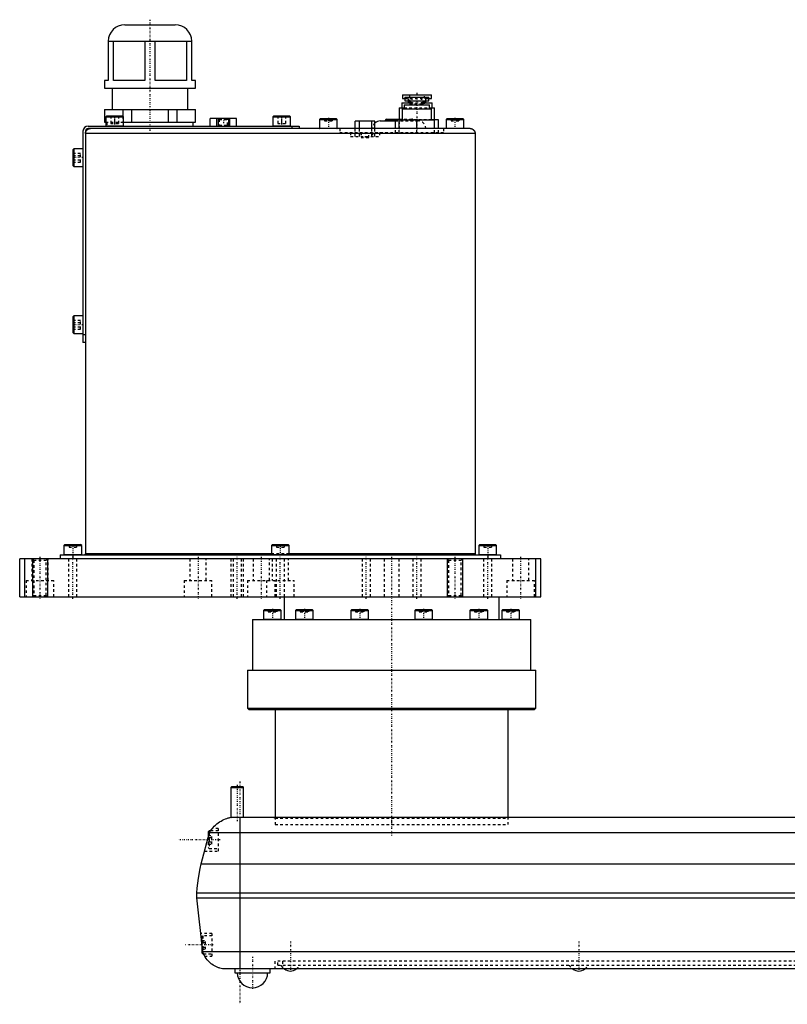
# Model space of a CAD drawing. Extents: x -147 to 614, y -510 to 213.
# Tile 1 of 4: x -147 to 156, y -176 to 213. Entities that reach past the tile are written whole.
import ezdxf

# ---------------------------------------------------------------- set-up
doc = ezdxf.new("R2010")
doc.units = 0
doc.linetypes.add('CENTER', pattern=[1.5, 0.45, -0.5, 0.05, -0.5])
doc.linetypes.add('DASHED', pattern=[2, 1, -1])
for name, color, linetype in [('AM_0', 7, 'CONTINUOUS'), ('AM_10', 7, 'CONTINUOUS'), ('AM_3', 7, 'DASHED'), ('AM_7', 7, 'CENTER')]:
    doc.layers.add(name, color=color, linetype=linetype)

msp = doc.modelspace()

# ---------------------------------------------------------------- linework, layer by layer
at = {"layer": 'AM_0', "color": 7, "linetype": 'CONTINUOUS'}
for p, q in [((-105.5, 211), (-85.5, 211)), ((-112, 204.5), (-79, 204.5)), ((-112, 204.5), (-112, 189)), ((-109.98, 189), (-109.98, 204.5)), ((-97.52, 204.5), (-97.52, 189)), ((-93.48, 189), (-93.48, 204.5)), ((-81.02, 204.5), (-81.02, 189)), ((-79, 189), (-79, 204.5)), ((-113.5, 189), (-113.5, 186)), ((-112, 189), (-113.5, 189)), ((-97.52, 189), (-109.98, 189)), ((-81.02, 189), (-93.48, 189)), ((-77.5, 189), (-79, 189)), ((-77.5, 186), (-77.5, 189)), ((-113.5, 186), (-77.5, 186)), ((-110.5, 186), (-110.5, 177.5)), ((-80.5, 177.5), (-80.5, 186)), ((4.25, 183.3), (4.25, 181.8)), ((4.25, 183.3), (15.75, 183.3)), ((15.75, 181.8), (15.75, 183.3)), ((4, 180.1), (4, 178.2)), ((4, 180.1), (7.5, 180.1)), ((4.25, 181.8), (5.25, 181.8)), ((4.99, 179.3), (4.99, 177.8)), ((4.99, 179.3), (15.01, 179.3)), ((5.25, 182.4), (5.25, 180.9)), ((5.25, 182.4), (14.75, 182.4)), ((5.25, 180.9), (14.75, 180.9)), ((6.5, 180.9), (6.5, 180.1)), ((7.5, 180.9), (7.5, 179.3)), ((12.5, 179.3), (12.5, 180.9)), ((12.5, 180.1), (16, 180.1)), ((13.5, 180.1), (13.5, 180.9)), ((14.75, 180.9), (14.75, 182.4)), ((14.75, 181.8), (15.75, 181.8)), ((15.01, 177.8), (15.01, 179.3)), ((16, 178.2), (16, 180.1)), ((-113.5, 177.5), (-113.5, 172.5)), ((-113.5, 177.5), (-77.5, 177.5)), ((-113.39, 172.5), (-113.39, 177.5)), ((-106.19, 177.5), (-106.19, 174.79)), ((-102.69, 172.5), (-102.69, 177.5)), ((-88.31, 177.5), (-88.31, 172.5)), ((-84.81, 172.5), (-84.81, 177.5)), ((-77.61, 177.5), (-77.61, 172.5)), ((-77.5, 172.5), (-77.5, 177.5)), ((3, 178.2), (3, 173.4)), ((3, 178.2), (4.99, 178.2)), ((4.23, 177.8), (4.23, 173.3)), ((4.23, 177.8), (15.77, 177.8)), ((15.01, 178.2), (17, 178.2)), ((15.77, 173.3), (15.77, 177.8)), ((17, 173.4), (17, 178.2)), ((-113.5, 172.5), (-113, 172.5)), ((-112.6, 175), (-113, 174.6)), ((-113, 174.6), (-113, 171.1)), ((-113, 174.6), (-106, 174.6)), ((-112.6, 175), (-106.4, 175)), ((-106, 174.6), (-106.4, 175)), ((-106.01, 172.5), (-77.5, 172.5)), ((-106, 171.1), (-106, 174.6)), ((-78.5, 171), (-78.5, 172.5)), ((-71.7, 171), (-71.7, 174)), ((-61.3, 174), (-71.7, 174)), ((-69.1, 171), (-69.1, 174)), ((-63.9, 171), (-63.9, 174)), ((-61.3, 171), (-61.3, 174)), ((-46.6, 175), (-47, 174.6)), ((-47, 174.6), (-47, 171.1)), ((-47, 174.6), (-40, 174.6)), ((-46.6, 175), (-40.4, 175)), ((-40, 174.6), (-40.4, 175)), ((-40, 171.1), (-40, 174.6)), ((-28.1, 174), (-28.5, 173.6)), ((-28.5, 173.6), (-28.5, 170.1)), ((-28.5, 173.6), (-21.5, 173.6)), ((-28.1, 174), (-21.9, 174)), ((-21.5, 173.6), (-21.9, 174)), ((-21.5, 170.1), (-21.5, 173.6)), ((-14.41, 170), (-14.41, 172.9)), ((-6.6, 172.9), (-14.41, 172.9)), ((-12.65, 170), (-12.65, 172.9)), ((-7.84, 170), (-7.84, 172.9)), ((-6.6, 170), (-6.6, 172.9)), ((-4.5, 173), (1.5, 173)), ((-2.5, 173.2), (-2.5, 173)), ((-2.5, 173.2), (1.5, 173.2)), ((-2, 173.7), (3, 173.7)), ((1.5, 170), (1.5, 173.4)), ((4.23, 173.4), (1.5, 173.4)), ((3, 170), (3, 173.3)), ((17, 173.3), (3, 173.3)), ((10, 170), (10, 173.3)), ((18.5, 173.4), (15.77, 173.4)), ((17, 170), (17, 173.3)), ((18.5, 170), (18.5, 173.4)), ((21.9, 174), (21.5, 173.6)), ((21.5, 173.6), (21.5, 170.1)), ((21.5, 173.6), (28.5, 173.6)), ((21.9, 174), (28.1, 174)), ((28.5, 173.6), (28.1, 174)), ((28.5, 170.1), (28.5, 173.6)), ((-122, 169), (-122, 85.5)), ((-121, 169), (-121, 2)), ((33, 168), (-121, 168)), ((-120, 171), (-36.5, 171)), ((31, 170), (-120, 170)), ((-113, 171.1), (-106, 171.1)), ((-47, 171.1), (-40, 171.1)), ((-39.5, 171), (-39.5, 170)), ((-36.5, 171), (-36.5, 170)), ((-28.5, 170.1), (-21.5, 170.1)), ((21.5, 170.1), (28.5, 170.1)), ((33, 168), (33, 2)), ((-125.6, 162), (-126, 161.6)), ((-126, 161.6), (-126, 155.4)), ((-122.1, 162), (-125.6, 162)), ((-125.6, 162), (-125.6, 155)), ((-122.1, 162), (-122.1, 155)), ((-126, 155.4), (-125.6, 155)), ((-125.6, 155), (-122.1, 155)), ((-125.6, 96), (-126, 95.6)), ((-126, 95.6), (-126, 89.4)), ((-122.1, 96), (-125.6, 96)), ((-125.6, 96), (-125.6, 89)), ((-122.1, 96), (-122.1, 89)), ((-126, 89.4), (-125.6, 89)), ((-125.6, 89), (-122.1, 89)), ((-121, 88.5), (-122, 88.5)), ((-121, 85.5), (-122, 85.5)), ((-129.1, 5.6), (-129.5, 5.2)), ((-129.5, 5.2), (-129.5, 1.7)), ((-129.5, 5.2), (-122.5, 5.2)), ((-129.1, 5.6), (-122.9, 5.6)), ((-122.5, 5.2), (-122.9, 5.6)), ((-122.5, 1.7), (-122.5, 5.2)), ((-47.1, 5.6), (-47.5, 5.2)), ((-47.5, 5.2), (-47.5, 1.7)), ((-47.5, 5.2), (-40.5, 5.2)), ((-47.1, 5.6), (-40.9, 5.6)), ((-40.5, 5.2), (-40.9, 5.6)), ((-40.5, 1.7), (-40.5, 5.2)), ((34.9, 5.6), (34.5, 5.2)), ((34.5, 5.2), (34.5, 1.7)), ((34.5, 5.2), (41.5, 5.2)), ((34.9, 5.6), (41.1, 5.6)), ((41.5, 5.2), (41.1, 5.6)), ((41.5, 1.7), (41.5, 5.2)), ((-147, -15), (-147, 0)), ((59, 0), (-147, 0)), ((-145, -15), (-145, 0)), ((-131, 1.6), (-131, 0)), ((-131, 1.6), (43, 1.6)), ((-129.5, 1.7), (-122.5, 1.7)), ((-126, 1.6), (-126, 0)), ((-47.5, 2), (-121, 2)), ((-47.5, 1.7), (-40.5, 1.7)), ((33, 2), (-40.5, 2)), ((34.5, 1.7), (41.5, 1.7)), ((38, 1.6), (38, 0)), ((43, 1.6), (43, 0)), ((57, -15), (57, 0)), ((59, -15), (59, 0)), ((-147, -15), (59, -15)), ((-42.5, -15), (-42.5, -24)), ((42.5, -24), (42.5, -15)), ((-50.19, -20), (-50.59, -20.4)), ((-50.59, -20.4), (-50.59, -23.9)), ((-50.59, -20.4), (-43.59, -20.4)), ((-50.19, -20), (-43.99, -20)), ((-43.59, -20.4), (-43.99, -20)), ((-43.59, -23.9), (-43.59, -20.4)), ((-37.57, -20), (-37.97, -20.4)), ((-37.97, -20.4), (-37.97, -23.9)), ((-37.97, -20.4), (-30.97, -20.4)), ((-37.57, -20), (-31.37, -20)), ((-30.97, -20.4), (-31.37, -20)), ((-30.97, -23.9), (-30.97, -20.4)), ((-15.72, -20), (-16.12, -20.4)), ((-16.12, -20.4), (-16.12, -23.9)), ((-16.12, -20.4), (-9.12, -20.4)), ((-15.72, -20), (-9.52, -20)), ((-9.12, -20.4), (-9.52, -20)), ((-9.12, -23.9), (-9.12, -20.4)), ((9.52, -20), (9.12, -20.4)), ((9.12, -20.4), (9.12, -23.9)), ((9.12, -20.4), (16.12, -20.4)), ((9.52, -20), (15.72, -20)), ((16.12, -20.4), (15.72, -20)), ((16.12, -23.9), (16.12, -20.4)), ((31.37, -20), (30.97, -20.4)), ((30.97, -20.4), (30.97, -23.9)), ((30.97, -20.4), (37.97, -20.4)), ((31.37, -20), (37.57, -20)), ((37.97, -20.4), (37.57, -20)), ((37.97, -23.9), (37.97, -20.4)), ((43.99, -20), (43.59, -20.4)), ((43.59, -20.4), (43.59, -23.9)), ((43.59, -20.4), (50.59, -20.4)), ((43.99, -20), (50.19, -20)), ((50.59, -20.4), (50.19, -20)), ((50.59, -23.9), (50.59, -20.4)), ((-55, -24), (-55, -44)), ((-55, -24), (55, -24)), ((-50.59, -23.9), (-43.59, -23.9)), ((-37.97, -23.9), (-30.97, -23.9)), ((-16.12, -23.9), (-9.12, -23.9)), ((9.12, -23.9), (16.12, -23.9)), ((30.97, -23.9), (37.97, -23.9)), ((43.59, -23.9), (50.59, -23.9)), ((55, -44), (55, -24)), ((-57, -44), (-57, -59)), ((-57, -44), (57, -44)), ((57, -59), (57, -44)), ((-57, -59), (-56.5, -59.5)), ((-57, -59), (57, -59)), ((-56.5, -59.5), (56.5, -59.5)), ((-46, -59.5), (-46, -102)), ((46, -102), (46, -59.5)), ((56.5, -59.5), (57, -59)), ((-63.2, -90), (-63.5, -90.3)), ((-63.5, -90.3), (-63.5, -102.15)), ((-63.5, -90.3), (-58.5, -90.3)), ((-63.2, -90), (-58.8, -90)), ((-58.5, -90.3), (-58.8, -90)), ((-58.5, -102), (-58.5, -90.3)), ((-62.5, -102), (331, -102)), ((-60, -102), (-60, -162)), ((-75.25, -120.5), (-72, -108.15)), ((-72.1, -107.5), (-72.5, -107.9)), ((-72.5, -107.9), (-72.5, -110.04)), ((-71.6, -107.5), (-72.1, -107.5)), ((-72.1, -107.5), (-72.1, -108.53)), ((-72, -108.15), (340.5, -108.15)), ((-75.25, -120.5), (343.75, -120.5)), ((-77, -134), (-77, -132)), ((-77, -132), (345.5, -132)), ((-77, -134), (345.5, -134)), ((-74.65, -155.2), (-77, -134)), ((-75, -152.04), (-75, -155.6)), ((-75, -155.6), (-74.6, -156)), ((-74.65, -155.2), (343.15, -155.2)), ((-74.6, -155.35), (-74.6, -156)), ((-74.6, -156), (-74.35, -156)), ((335, -162), (-66.5, -162)), ((-62, -162), (-62, -163.5)), ((-48, -163.5), (-48, -162)), ((-62, -163.5), (-48, -163.5))]:
    msp.add_line(p, q, dxfattribs=at)
for points in [[(-121, 168, 0), (-121, 168.01, 0), (-121, 168.04, 0), (-121, 168.07, 0), (-121, 168.09, 0), (-121, 168.1, 0), (-121, 168.13, 0), (-120.99, 168.16, 0), (-120.99, 168.19, 0), (-120.99, 168.22, 0), (-120.98, 168.25, 0), (-120.98, 168.26, 0), (-120.98, 168.28, 0), (-120.98, 168.3, 0), (-120.97, 168.33, 0), (-120.97, 168.36, 0), (-120.96, 168.39, 0), (-120.96, 168.42, 0), (-120.95, 168.43, 0), (-120.95, 168.45, 0), (-120.94, 168.48, 0), (-120.94, 168.5, 0), (-120.93, 168.52, 0), (-120.93, 168.53, 0), (-120.92, 168.56, 0), (-120.91, 168.59, 0), (-120.91, 168.6, 0), (-120.9, 168.62, 0), (-120.89, 168.64, 0), (-120.88, 168.67, 0), (-120.87, 168.7, 0), (-120.86, 168.72, 0), (-120.85, 168.75, 0), (-120.85, 168.77, 0), (-120.84, 168.78, 0), (-120.83, 168.81, 0), (-120.82, 168.83, 0), (-120.81, 168.86, 0), (-120.79, 168.88, 0), (-120.78, 168.91, 0), (-120.77, 168.92, 0), (-120.77, 168.94, 0), (-120.75, 168.96, 0), (-120.74, 168.99, 0), (-120.72, 169.01, 0), (-120.71, 169.04, 0), (-120.69, 169.06, 0), (-120.69, 169.07, 0), (-120.68, 169.09, 0), (-120.66, 169.11, 0), (-120.65, 169.14, 0), (-120.63, 169.16, 0), (-120.61, 169.18, 0), (-120.6, 169.21, 0), (-120.59, 169.22, 0), (-120.58, 169.23, 0), (-120.56, 169.25, 0), (-120.54, 169.27, 0), (-120.52, 169.3, 0), (-120.5, 169.32, 0), (-120.48, 169.34, 0), (-120.47, 169.35, 0), (-120.46, 169.36, 0), (-120.44, 169.38, 0), (-120.42, 169.4, 0), (-120.41, 169.41, 0), (-120.4, 169.42, 0), (-120.38, 169.44, 0), (-120.36, 169.46, 0), (-120.35, 169.47, 0), (-120.34, 169.48, 0), (-120.32, 169.5, 0), (-120.3, 169.52, 0), (-120.27, 169.54, 0), (-120.25, 169.56, 0), (-120.23, 169.58, 0), (-120.22, 169.59, 0), (-120.21, 169.6, 0), (-120.18, 169.61, 0), (-120.16, 169.63, 0), (-120.14, 169.65, 0), (-120.11, 169.66, 0), (-120.09, 169.68, 0), (-120.07, 169.69, 0), (-120.06, 169.69, 0), (-120.04, 169.71, 0), (-120.01, 169.72, 0), (-119.92, 169.77, 0), (-119.77, 169.85, 0), (-119.6, 169.91, 0), (-119.52, 169.93, 0), (-119.43, 169.95, 0), (-119.26, 169.98, 0), (-119.09, 170, 0), (-119, 170, 0)], [(31, 170, 0), (31.09, 170, 0), (31.26, 169.98, 0), (31.43, 169.95, 0), (31.52, 169.93, 0), (31.6, 169.91, 0), (31.77, 169.85, 0), (31.92, 169.77, 0), (32.01, 169.72, 0), (32.04, 169.71, 0), (32.06, 169.69, 0), (32.07, 169.69, 0), (32.09, 169.68, 0), (32.11, 169.66, 0), (32.14, 169.65, 0), (32.16, 169.63, 0), (32.18, 169.61, 0), (32.21, 169.6, 0), (32.22, 169.59, 0), (32.23, 169.58, 0), (32.25, 169.56, 0), (32.27, 169.54, 0), (32.3, 169.52, 0), (32.32, 169.5, 0), (32.34, 169.48, 0), (32.35, 169.47, 0), (32.36, 169.46, 0), (32.38, 169.44, 0), (32.4, 169.42, 0), (32.41, 169.41, 0), (32.42, 169.4, 0), (32.44, 169.38, 0), (32.46, 169.36, 0), (32.47, 169.35, 0), (32.48, 169.34, 0), (32.5, 169.32, 0), (32.52, 169.3, 0), (32.54, 169.27, 0), (32.56, 169.25, 0), (32.58, 169.23, 0), (32.59, 169.22, 0), (32.6, 169.21, 0), (32.61, 169.18, 0), (32.63, 169.16, 0), (32.65, 169.14, 0), (32.66, 169.11, 0), (32.68, 169.09, 0), (32.69, 169.07, 0), (32.69, 169.06, 0), (32.71, 169.04, 0), (32.72, 169.01, 0), (32.74, 168.99, 0), (32.75, 168.96, 0), (32.77, 168.94, 0), (32.77, 168.92, 0), (32.78, 168.91, 0), (32.79, 168.88, 0), (32.81, 168.86, 0), (32.82, 168.83, 0), (32.83, 168.81, 0), (32.84, 168.78, 0), (32.85, 168.77, 0), (32.85, 168.75, 0), (32.86, 168.72, 0), (32.87, 168.7, 0), (32.88, 168.67, 0), (32.89, 168.64, 0), (32.9, 168.62, 0), (32.91, 168.6, 0), (32.91, 168.59, 0), (32.92, 168.56, 0), (32.93, 168.53, 0), (32.93, 168.52, 0), (32.94, 168.5, 0), (32.94, 168.48, 0), (32.95, 168.45, 0), (32.95, 168.43, 0), (32.96, 168.42, 0), (32.96, 168.39, 0), (32.97, 168.36, 0), (32.97, 168.33, 0), (32.98, 168.3, 0), (32.98, 168.28, 0), (32.98, 168.26, 0), (32.98, 168.25, 0), (32.99, 168.22, 0), (32.99, 168.19, 0), (32.99, 168.16, 0), (33, 168.13, 0), (33, 168.1, 0), (33, 168.09, 0), (33, 168.07, 0), (33, 168.04, 0), (33, 168.01, 0), (33, 168, 0)], [(-121.4, 1.6, 0), (-121.38, 1.6, 0), (-121.35, 1.6, 0), (-121.31, 1.61, 0), (-121.3, 1.61, 0), (-121.28, 1.62, 0), (-121.25, 1.63, 0), (-121.22, 1.65, 0), (-121.2, 1.66, 0), (-121.19, 1.66, 0), (-121.19, 1.66, 0), (-121.19, 1.66, 0), (-121.18, 1.66, 0), (-121.18, 1.67, 0), (-121.17, 1.67, 0), (-121.17, 1.67, 0), (-121.16, 1.68, 0), (-121.16, 1.68, 0), (-121.16, 1.68, 0), (-121.15, 1.68, 0), (-121.15, 1.69, 0), (-121.15, 1.69, 0), (-121.14, 1.7, 0), (-121.14, 1.7, 0), (-121.13, 1.7, 0), (-121.13, 1.71, 0), (-121.13, 1.71, 0), (-121.12, 1.71, 0), (-121.12, 1.72, 0), (-121.12, 1.72, 0), (-121.12, 1.72, 0), (-121.11, 1.72, 0), (-121.11, 1.73, 0), (-121.11, 1.73, 0), (-121.1, 1.73, 0), (-121.1, 1.74, 0), (-121.1, 1.74, 0), (-121.09, 1.75, 0), (-121.09, 1.75, 0), (-121.08, 1.75, 0), (-121.08, 1.76, 0), (-121.08, 1.76, 0), (-121.08, 1.76, 0), (-121.07, 1.77, 0), (-121.07, 1.77, 0), (-121.07, 1.78, 0), (-121.06, 1.78, 0), (-121.06, 1.79, 0), (-121.06, 1.79, 0), (-121.06, 1.79, 0), (-121.06, 1.8, 0), (-121.05, 1.8, 0), (-121.05, 1.81, 0), (-121.05, 1.81, 0), (-121.05, 1.82, 0), (-121.04, 1.82, 0), (-121.04, 1.82, 0), (-121.04, 1.83, 0), (-121.04, 1.83, 0), (-121.03, 1.84, 0), (-121.03, 1.84, 0), (-121.03, 1.85, 0), (-121.03, 1.85, 0), (-121.03, 1.86, 0), (-121.03, 1.86, 0), (-121.02, 1.87, 0), (-121.02, 1.87, 0), (-121.02, 1.88, 0), (-121.02, 1.88, 0), (-121.02, 1.88, 0), (-121.02, 1.89, 0), (-121.01, 1.89, 0), (-121.01, 1.9, 0), (-121.01, 1.9, 0), (-121.01, 1.9, 0), (-121.01, 1.91, 0), (-121.01, 1.91, 0), (-121.01, 1.92, 0), (-121.01, 1.92, 0), (-121.01, 1.93, 0), (-121.01, 1.93, 0), (-121, 1.94, 0), (-121, 1.94, 0), (-121, 1.95, 0), (-121, 1.95, 0), (-121, 1.96, 0), (-121, 1.96, 0), (-121, 1.97, 0), (-121, 1.97, 0), (-121, 1.98, 0), (-121, 1.98, 0), (-121, 1.99, 0), (-121, 1.99, 0), (-121, 2, 0), (-121, 2, 0)], [(33, 2, 0), (33, 2, 0), (33, 1.99, 0), (33, 1.99, 0), (33, 1.98, 0), (33, 1.98, 0), (33, 1.97, 0), (33, 1.97, 0), (33, 1.96, 0), (33, 1.96, 0), (33, 1.95, 0), (33, 1.95, 0), (33, 1.94, 0), (33, 1.94, 0), (33.01, 1.93, 0), (33.01, 1.93, 0), (33.01, 1.92, 0), (33.01, 1.92, 0), (33.01, 1.91, 0), (33.01, 1.91, 0), (33.01, 1.9, 0), (33.01, 1.9, 0), (33.01, 1.9, 0), (33.01, 1.89, 0), (33.02, 1.89, 0), (33.02, 1.88, 0), (33.02, 1.88, 0), (33.02, 1.88, 0), (33.02, 1.87, 0), (33.02, 1.87, 0), (33.03, 1.86, 0), (33.03, 1.86, 0), (33.03, 1.85, 0), (33.03, 1.85, 0), (33.03, 1.84, 0), (33.03, 1.84, 0), (33.04, 1.83, 0), (33.04, 1.83, 0), (33.04, 1.82, 0), (33.04, 1.82, 0), (33.05, 1.82, 0), (33.05, 1.81, 0), (33.05, 1.81, 0), (33.05, 1.8, 0), (33.06, 1.8, 0), (33.06, 1.79, 0), (33.06, 1.79, 0), (33.06, 1.79, 0), (33.06, 1.78, 0), (33.07, 1.78, 0), (33.07, 1.77, 0), (33.07, 1.77, 0), (33.08, 1.76, 0), (33.08, 1.76, 0), (33.08, 1.76, 0), (33.08, 1.75, 0), (33.09, 1.75, 0), (33.09, 1.75, 0), (33.1, 1.74, 0), (33.1, 1.74, 0), (33.1, 1.73, 0), (33.11, 1.73, 0), (33.11, 1.73, 0), (33.11, 1.72, 0), (33.12, 1.72, 0), (33.12, 1.72, 0), (33.12, 1.72, 0), (33.12, 1.71, 0), (33.13, 1.71, 0), (33.13, 1.71, 0), (33.13, 1.7, 0), (33.14, 1.7, 0), (33.14, 1.7, 0), (33.15, 1.69, 0), (33.15, 1.69, 0), (33.15, 1.68, 0), (33.16, 1.68, 0), (33.16, 1.68, 0), (33.16, 1.68, 0), (33.17, 1.67, 0), (33.17, 1.67, 0), (33.18, 1.67, 0), (33.18, 1.66, 0), (33.19, 1.66, 0), (33.19, 1.66, 0), (33.19, 1.66, 0), (33.2, 1.66, 0), (33.22, 1.65, 0), (33.25, 1.63, 0), (33.28, 1.62, 0), (33.3, 1.61, 0), (33.31, 1.61, 0), (33.35, 1.6, 0), (33.38, 1.6, 0), (33.4, 1.6, 0)], [(-72, -108.15, 0), (-71.81, -107.84, 0), (-71.42, -107.24, 0), (-70.99, -106.67, 0), (-70.77, -106.4, 0), (-70.54, -106.13, 0), (-70.07, -105.63, 0), (-69.57, -105.16, 0), (-69.06, -104.71, 0), (-68.52, -104.31, 0), (-67.98, -103.93, 0), (-67.7, -103.76, 0), (-67.42, -103.59, 0), (-66.86, -103.29, 0), (-66.28, -103.01, 0), (-65.7, -102.77, 0), (-65.12, -102.56, 0), (-64.54, -102.39, 0), (-64.24, -102.31, 0), (-63.95, -102.24, 0), (-63.37, -102.12, 0), (-62.79, -102.03, 0), (-62.5, -102, 0)], [(-77, -132, 0), (-76.83, -130.06, 0), (-76.35, -126.2, 0), (-75.66, -122.39, 0), (-75.25, -120.5, 0)], [(-66.5, -162, 0), (-66.78, -161.96, 0), (-67.34, -161.85, 0), (-67.89, -161.71, 0), (-68.17, -161.62, 0), (-68.45, -161.53, 0), (-68.99, -161.32, 0), (-69.53, -161.08, 0), (-70.06, -160.8, 0), (-70.58, -160.49, 0), (-71.08, -160.14, 0), (-71.33, -159.95, 0), (-71.57, -159.75, 0), (-72.04, -159.34, 0), (-72.49, -158.88, 0), (-72.91, -158.4, 0), (-73.3, -157.88, 0), (-73.52, -157.56, 0), (-73.58, -157.47, 0), (-73.64, -157.38, 0), (-73.66, -157.33, 0), (-73.69, -157.28, 0), (-73.75, -157.19, 0), (-73.81, -157.09, 0), (-73.83, -157.04, 0), (-73.86, -157, 0), (-73.91, -156.9, 0), (-73.97, -156.8, 0), (-73.99, -156.75, 0), (-74.02, -156.7, 0), (-74.07, -156.6, 0), (-74.12, -156.5, 0), (-74.17, -156.4, 0), (-74.22, -156.3, 0), (-74.26, -156.2, 0), (-74.29, -156.15, 0), (-74.31, -156.1, 0), (-74.35, -156, 0), (-74.4, -155.89, 0), (-74.44, -155.79, 0), (-74.48, -155.68, 0), (-74.52, -155.58, 0), (-74.54, -155.52, 0), (-74.56, -155.47, 0), (-74.6, -155.36, 0), (-74.63, -155.25, 0), (-74.65, -155.2, 0)], [(-73.86, -157, 0), (-73.86, -157, 0), (-73.86, -156.99, 0), (-73.87, -156.98, 0), (-73.87, -156.97, 0), (-73.88, -156.96, 0), (-73.89, -156.94, 0), (-73.91, -156.9, 0), (-73.93, -156.87, 0), (-73.96, -156.82, 0), (-73.98, -156.77, 0), (-74, -156.74, 0), (-74.01, -156.71, 0), (-74.05, -156.65, 0), (-74.08, -156.58, 0), (-74.12, -156.5, 0), (-74.16, -156.42, 0), (-74.2, -156.34, 0), (-74.22, -156.29, 0), (-74.24, -156.25, 0), (-74.28, -156.15, 0), (-74.33, -156.05, 0), (-74.35, -156, 0)]]:
    msp.add_polyline3d(points, dxfattribs=at)
for centre, radius, start, end in [((-105.5, 204.5), 6.5, 90, 180), ((-85.5, 204.5), 6.5, 0, 90), ((-4.5, 170), 3, 90, 134.427), ((-2, 173.2), 0.5, 90, 180), ((-120, 169), 2, 90, 180), ((-120, 169), 1, 90, 180), ((-112.9, 171.1), 0.1, 180, 270), ((-106.1, 171.1), 0.1, 270, 0), ((-46.9, 171.1), 0.1, 180, 270), ((-40.1, 171.1), 0.1, 270, 0), ((-28.4, 170.1), 0.1, 180, 270), ((-21.6, 170.1), 0.1, 270, 0), ((21.6, 170.1), 0.1, 180, 270), ((28.4, 170.1), 0.1, 270, 0), ((-122.1, 161.9), 0.1, 0, 90), ((-122.1, 155.1), 0.1, 270, 0), ((-122.1, 95.9), 0.1, 0, 90), ((-122.1, 89.1), 0.1, 270, 0), ((-129.4, 1.7), 0.1, 180, 270), ((-122.6, 1.7), 0.1, 270, 0), ((-47.4, 1.7), 0.1, 180, 270), ((-40.6, 1.7), 0.1, 270, 0), ((34.6, 1.7), 0.1, 180, 270), ((41.4, 1.7), 0.1, 270, 0), ((-50.49, -23.9), 0.1, 180, 270), ((-43.69, -23.9), 0.1, 270, 0), ((-37.87, -23.9), 0.1, 180, 270), ((-31.07, -23.9), 0.1, 270, 0), ((-16.02, -23.9), 0.1, 180, 270), ((-9.22, -23.9), 0.1, 270, 0), ((9.22, -23.9), 0.1, 180, 270), ((16.02, -23.9), 0.1, 270, 0), ((31.07, -23.9), 0.1, 180, 270), ((37.87, -23.9), 0.1, 270, 0), ((43.69, -23.9), 0.1, 180, 270), ((50.49, -23.9), 0.1, 270, 0), ((-39.18, -157.3), 5.66, 236.1387, 261.6499), ((-40.82, -157.3), 5.66, 278.3501, 303.8613), ((74.82, -157.3), 5.66, 236.1387, 261.6499), ((73.18, -157.3), 5.66, 278.3501, 303.8613), ((-55, -163.5), 6, 180, 0)]:
    msp.add_arc(centre, radius, start, end, dxfattribs=at)
at = {"layer": 'AM_10', "color": 7, "linetype": 'CONTINUOUS'}
for p, q in [((-68.5, 174), (-68.5, 171)), ((-64.5, 174), (-64.5, 171)), ((-142, 0), (-142, -15)), ((-136, 0), (-136, -15)), ((22, 0), (22, -15)), ((28, 0), (28, -15))]:
    msp.add_line(p, q, dxfattribs=at)
at = {"layer": 'AM_3', "color": 6, "linetype": 'DASHED'}
for p, q in [((7, 183.3), (7, 179.8)), ((13, 179.8), (13, 183.3)), ((5.25, 181.8), (14.75, 181.8)), ((6.5, 181.8), (6.5, 180.9)), ((7, 179.8), (13, 179.8)), ((7.5, 180.1), (12.5, 180.1)), ((8, 182.4), (8, 179.4)), ((8, 179.4), (12, 179.4)), ((12, 179.4), (12, 182.4)), ((13.5, 180.9), (13.5, 181.8)), ((4.99, 178.2), (15.01, 178.2)), ((-113, 172.5), (-106.01, 172.5)), ((-112.5, 172.5), (-112.5, 171)), ((-111, 175), (-111, 172)), ((-111, 172), (-108, 172)), ((-109.5, 175), (-109.5, 172)), ((-108, 175), (-108, 172)), ((-106.19, 174.79), (-106.19, 172.5)), ((-68.5, 174), (-68.12, 173.62)), ((-68.12, 171.38), (-68.5, 171)), ((-68.12, 173.62), (-68.12, 171.38)), ((-68.12, 173.62), (-64.88, 173.62)), ((-68.12, 171.38), (-64.88, 171.38)), ((-64.88, 173.62), (-64.5, 174)), ((-64.88, 171.38), (-64.88, 173.62)), ((-64.5, 171), (-64.88, 171.38)), ((-45, 175), (-45, 172)), ((-45, 172), (-42, 172)), ((-43.5, 175), (-43.5, 172)), ((-42, 175), (-42, 172)), ((-26.5, 174), (-26.5, 173)), ((-26.5, 173), (-23.5, 173)), ((-25, 174), (-25, 173)), ((-23.5, 174), (-23.5, 173)), ((-1.5, 173.7), (-1.5, 173)), ((1.5, 173.2), (8.5, 173.2)), ((1.5, 173), (10.5, 173)), ((3, 173.7), (8, 173.7)), ((15.77, 173.4), (4.23, 173.4)), ((7.5, 173), (7.5, 173.7)), ((8.5, 173), (8.5, 173.2)), ((10, 173.3), (10, 173.4)), ((23.5, 174), (23.5, 173)), ((23.5, 173), (26.5, 173)), ((25, 174), (25, 173)), ((26.5, 174), (26.5, 173)), ((-20.5, 170), (-20.5, 168.4)), ((-20.5, 168.4), (20.5, 168.4)), ((-16.2, 168.4), (-16.2, 166.8)), ((-14.41, 166.8), (-14.41, 170)), ((-12.65, 166.8), (-12.65, 170)), ((-12.22, 168.4), (-12.22, 166.8)), ((-12.18, 168.4), (-12.18, 166.8)), ((-12.05, 168.4), (-12.05, 166.4)), ((-8.95, 166.4), (-8.95, 168.4)), ((-7.84, 166.8), (-7.84, 170)), ((-7.62, 168.4), (-7.62, 166.8)), ((-7.58, 168.4), (-7.58, 166.8)), ((-6.6, 166.8), (-6.6, 170)), ((-4.8, 168.4), (-4.8, 166.8)), ((1.5, 168.4), (1.5, 170)), ((3, 168.4), (3, 170)), ((10, 168.4), (10, 170)), ((17, 168.4), (17, 170)), ((18.5, 168.4), (18.5, 170)), ((20.5, 170), (20.5, 168.4)), ((-16.2, 166.8), (-4.8, 166.8)), ((-12.05, 166.4), (-8.95, 166.4)), ((-126, 160.23), (-123, 160.23)), ((-123, 156.77), (-123, 160.23)), ((-126, 159.37), (-123, 159.37)), ((-126, 157.63), (-123, 157.63)), ((-126, 156.77), (-123, 156.77)), ((-126, 94.23), (-123, 94.23)), ((-126, 93.37), (-123, 93.37)), ((-123, 90.77), (-123, 94.23)), ((-126, 91.63), (-123, 91.63)), ((-126, 90.77), (-123, 90.77)), ((-127.5, 5.6), (-127.5, 4.6)), ((-127.5, 4.6), (-124.5, 4.6)), ((-126, 5.6), (-126, 4.6)), ((-124.5, 5.6), (-124.5, 4.6)), ((-45.5, 5.6), (-45.5, 4.6)), ((-45.5, 4.6), (-42.5, 4.6)), ((-44, 5.6), (-44, 4.6)), ((-42.5, 5.6), (-42.5, 4.6)), ((36.5, 5.6), (36.5, 4.6)), ((36.5, 4.6), (39.5, 4.6)), ((38, 5.6), (38, 4.6)), ((39.5, 5.6), (39.5, 4.6)), ((-142.25, 0), (-142.25, -8.5)), ((-142, 0), (-141.46, -0.54)), ((-135.75, -8.5), (-135.75, 0)), ((-127.65, 0), (-127.65, -15)), ((-124.35, -15), (-124.35, 0)), ((-79.75, 0), (-79.75, -8.5)), ((-73.25, -8.5), (-73.25, 0)), ((-63.5, 0), (-63.5, -15)), ((-62.65, 0), (-62.65, -15)), ((-59.35, -15), (-59.35, 0)), ((-58.5, -15), (-58.5, 0)), ((-54.75, 0), (-54.75, -8.5)), ((-48.25, -8.5), (-48.25, 0)), ((-40.5, 2), (-47.5, 2)), ((-47.25, 0), (-47.25, -8.5)), ((-45.65, 0), (-45.65, -15)), ((-42.35, -15), (-42.35, 0)), ((-40.75, -8.5), (-40.75, 0)), ((-11.65, 0), (-11.65, -15)), ((-8.35, -15), (-8.35, 0)), ((-3, 0), (-3, -15)), ((3, -15), (3, 0)), ((8.35, 0), (8.35, -15)), ((11.65, -15), (11.65, 0)), ((22, 0), (22.54, -0.54)), ((27.46, -0.54), (28, 0)), ((36.35, 0), (36.35, -15)), ((39.65, -15), (39.65, 0)), ((47.75, 0), (47.75, -8.5)), ((54.25, -8.5), (54.25, 0)), ((-141.46, -0.54), (-141.46, -14.46)), ((-141.46, -0.54), (-136.54, -0.54)), ((-136.54, -0.54), (-136, 0)), ((-136.54, -14.46), (-136.54, -0.54)), ((22.54, -0.54), (22.54, -14.46)), ((22.54, -0.54), (27.46, -0.54)), ((27.46, -14.46), (27.46, -0.54)), ((-144.5, -8.5), (-144.5, -15)), ((-144.5, -8.5), (-133.5, -8.5)), ((-133.5, -15), (-133.5, -8.5)), ((-82, -8.5), (-82, -15)), ((-82, -8.5), (-71, -8.5)), ((-71, -15), (-71, -8.5)), ((-57, -8.5), (-57, -15)), ((-57, -8.5), (-38.5, -8.5)), ((-49.5, -8.5), (-49.5, -15)), ((-46, -15), (-46, -8.5)), ((-38.5, -15), (-38.5, -8.5)), ((45.5, -8.5), (45.5, -15)), ((45.5, -8.5), (56.5, -8.5)), ((56.5, -15), (56.5, -8.5)), ((-141.46, -14.46), (-142, -15)), ((-141.46, -14.46), (-136.54, -14.46)), ((-136, -15), (-136.54, -14.46)), ((22.54, -14.46), (22, -15)), ((22.54, -14.46), (27.46, -14.46)), ((28, -15), (27.46, -14.46)), ((-48.76, -20), (-48.76, -21)), ((-48.76, -21), (-45.42, -21)), ((-48.31, -20), (-48.31, -21)), ((-47.54, -20), (-47.54, -21)), ((-46.64, -20), (-46.64, -21)), ((-45.86, -20), (-45.86, -21)), ((-45.42, -20), (-45.42, -21)), ((-36.14, -20), (-36.14, -21)), ((-36.14, -21), (-32.8, -21)), ((-35.7, -20), (-35.7, -21)), ((-34.92, -20), (-34.92, -21)), ((-34.02, -20), (-34.02, -21)), ((-33.25, -20), (-33.25, -21)), ((-32.8, -20), (-32.8, -21)), ((-14.29, -20), (-14.29, -21)), ((-14.29, -21), (-10.94, -21)), ((-13.84, -20), (-13.84, -21)), ((-13.07, -20), (-13.07, -21)), ((-12.17, -20), (-12.17, -21)), ((-11.39, -20), (-11.39, -21)), ((-10.94, -20), (-10.94, -21)), ((10.94, -20), (10.94, -21)), ((10.94, -21), (14.29, -21)), ((11.39, -20), (11.39, -21)), ((12.17, -20), (12.17, -21)), ((13.07, -20), (13.07, -21)), ((13.84, -20), (13.84, -21)), ((14.29, -20), (14.29, -21)), ((32.8, -20), (32.8, -21)), ((32.8, -21), (36.14, -21)), ((33.25, -20), (33.25, -21)), ((34.02, -20), (34.02, -21)), ((34.92, -20), (34.92, -21)), ((35.7, -20), (35.7, -21)), ((36.14, -20), (36.14, -21)), ((45.42, -20), (45.42, -21)), ((45.42, -21), (48.76, -21)), ((45.86, -20), (45.86, -21)), ((46.64, -20), (46.64, -21)), ((47.54, -20), (47.54, -21)), ((48.31, -20), (48.31, -21)), ((48.76, -20), (48.76, -21)), ((-46.5, -102), (-46, -102.5)), ((-46, -102), (-46, -105)), ((-46, -102.5), (46, -102.5)), ((-46, -105), (46, -105)), ((-46, -105), (46, -105)), ((46, -102.5), (46.5, -102)), ((46, -105), (46, -102)), ((-73.93, -115.5), (-72, -108.15)), ((-72.1, -108.53), (-72.1, -114.5)), ((-68.5, -107.5), (-71.6, -107.5)), ((-68.5, -106.5), (-70.85, -106.5)), ((-68.5, -106.5), (-68.5, -115.5)), ((-72.5, -109.27), (-71, -109.27)), ((-72.5, -110.04), (-72.5, -114.1)), ((-72.5, -110.13), (-71, -110.13)), ((-72.5, -111.87), (-71, -111.87)), ((-72.5, -112.73), (-71, -112.73)), ((-71, -112.73), (-71, -109.27)), ((-73.93, -115.5), (-68.5, -115.5)), ((-72.5, -114.1), (-72.1, -114.5)), ((-72.1, -114.5), (-68.5, -114.5)), ((-71, -148), (-75.45, -148)), ((-74.65, -155.2), (-75.45, -148)), ((-74.6, -149), (-75, -149.4)), ((-75, -149.4), (-75, -152.04)), ((-75, -150.77), (-73.5, -150.77)), ((-75, -151.63), (-73.5, -151.63)), ((-71, -149), (-74.6, -149)), ((-74.6, -149), (-74.6, -155.35)), ((-73.5, -154.23), (-73.5, -150.77)), ((-71, -148), (-71, -157)), ((-75, -153.37), (-73.5, -153.37)), ((-75, -154.23), (-73.5, -154.23)), ((-74.35, -156), (-71, -156)), ((-73.86, -157), (-71, -157)), ((-46, -162), (-46, -159)), ((194, -159), (-46, -159)), ((-45, -160.5), (-45, -159)), ((-43, -162), (-43, -159)), ((-45, -160.5), (193, -160.5))]:
    msp.add_line(p, q, dxfattribs=at)
for points in [[(-63.5, -102.15, 0), (-63.5, -102.15, 0), (-63.49, -102.14, 0), (-63.48, -102.14, 0), (-63.47, -102.14, 0), (-63.46, -102.14, 0), (-63.43, -102.13, 0), (-63.4, -102.13, 0), (-63.36, -102.12, 0), (-63.31, -102.11, 0), (-63.26, -102.1, 0), (-63.23, -102.1, 0), (-63.2, -102.09, 0), (-63.14, -102.08, 0), (-63.07, -102.07, 0), (-62.99, -102.06, 0), (-62.91, -102.05, 0), (-62.83, -102.04, 0), (-62.78, -102.03, 0), (-62.74, -102.03, 0), (-62.65, -102.02, 0), (-62.55, -102.01, 0), (-62.5, -102, 0)], [(-72, -108.15, 0), (-71.93, -108.03, 0), (-71.79, -107.8, 0), (-71.66, -107.6, 0), (-71.59, -107.5, 0)], [(-71.59, -107.5, 0), (-71.56, -107.45, 0), (-71.5, -107.36, 0), (-71.43, -107.26, 0), (-71.4, -107.22, 0), (-71.37, -107.17, 0), (-71.31, -107.09, 0), (-71.25, -107.01, 0), (-71.19, -106.93, 0), (-71.14, -106.86, 0), (-71.09, -106.8, 0), (-71.07, -106.77, 0), (-71.05, -106.74, 0), (-71, -106.69, 0), (-70.97, -106.64, 0), (-70.94, -106.6, 0), (-70.91, -106.57, 0), (-70.89, -106.54, 0), (-70.88, -106.53, 0), (-70.87, -106.52, 0), (-70.86, -106.51, 0), (-70.85, -106.5, 0), (-70.85, -106.5, 0)]]:
    msp.add_polyline3d(points, dxfattribs=at)
for centre, radius, start, end in [((-4.5, 170), 3, 134.427, 180), ((8, 173.2), 0.5, 0, 90), ((10.5, 170), 3, 0, 90), ((-39.18, -157.3), 5.66, 214.4281, 236.1387), ((-40.82, -157.3), 5.66, 303.8613, 325.5719), ((74.82, -157.3), 5.66, 214.4281, 236.1387), ((73.18, -157.3), 5.66, 303.8613, 325.5719)]:
    msp.add_arc(centre, radius, start, end, dxfattribs=at)
at = {"layer": 'AM_7', "color": 4, "linetype": 'CENTER'}
for p, q in [((-95.5, 213), (-95.5, 169)), ((10, 184.04), (10, 167.66)), ((-109.5, 175.2), (-109.5, 170.8)), ((-43.5, 175.2), (-43.5, 170.8)), ((-66.5, 174.15), (-66.5, 170.85)), ((-25, 174.2), (-25, 169.8)), ((3, 173.88), (3, 169.81)), ((25, 174.2), (25, 169.8)), ((-10.5, 168.5), (-10.5, 166.3)), ((-121.8, 158.5), (-126.2, 158.5)), ((-121.8, 92.5), (-126.2, 92.5)), ((-126, 5.8), (-126, 1.4)), ((-44, 5.8), (-44, 1.4)), ((38, 5.8), (38, 1.4)), ((-139, 0.75), (-139, -15.75)), ((-126, -15.75), (-126, 0.75)), ((-76.5, 0.75), (-76.5, -15.75)), ((-61, -15.75), (-61, 0.75)), ((-51.5, 0.75), (-51.5, -15.75)), ((-44, -15.75), (-44, 0.75)), ((-10, -15.75), (-10, 0.75)), ((0, 0.75), (0, -109.5)), ((10, -15.75), (10, 0.75)), ((25, 0.75), (25, -15.75)), ((38, -15.75), (38, 0.75)), ((51, 0.75), (51, -15.75)), ((-47.09, -19.8), (-47.09, -24.2)), ((-34.47, -19.8), (-34.47, -24.2)), ((-12.62, -19.8), (-12.62, -24.2)), ((12.62, -19.8), (12.62, -24.2)), ((34.47, -19.8), (34.47, -24.2)), ((47.09, -19.8), (47.09, -24.2)), ((-61, -89.35), (-61, -103.65)), ((-60, -88), (-60, -176)), ((0, -101.85), (0, -105.15)), ((-67.75, -111), (-84.25, -111)), ((-40, -151.14), (-40, -163.46)), ((74, -151.14), (74, -163.46)), ((-70.5, -152.5), (-81.5, -152.5)), ((-55, -157.2), (-55, -169.88)), ((-61.3, -163.5), (-48.7, -163.5))]:
    msp.add_line(p, q, dxfattribs=at)

doc.saveas('drawing.dxf')
